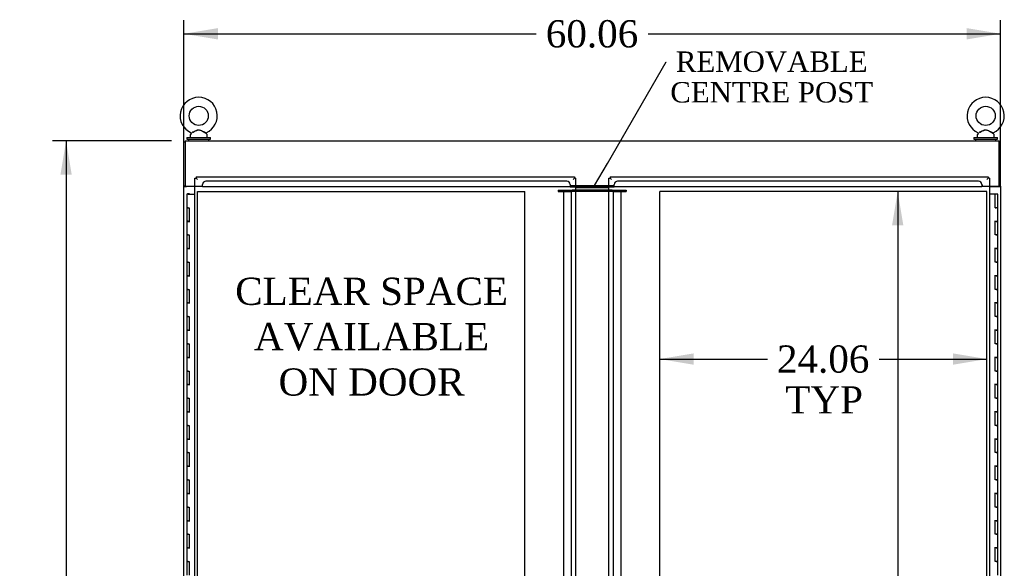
# Model space of a CAD drawing. Header units: inches. Extents: x 1 to 359, y -2 to 239.
# Tile 31 of 65: x 92 to 165, y 116 to 156. Entities that reach past the tile are written whole.
import ezdxf
from ezdxf import colors
from ezdxf.entities.mleader import LeaderData, LeaderLine
from ezdxf.enums import TextEntityAlignment as Align
from ezdxf.lldxf.tags import DXFTag
from ezdxf.math import Vec2, Vec3

# ---------------------------------------------------------------- set-up
doc = ezdxf.new("R2010")
doc.units = ezdxf.units.IN
doc.header["$MEASUREMENT"] = 0
for name, color, linetype in [('COM54746-60', 7, 'Continuous'), ('COM70098', 7, 'Continuous'), ('COM70739-9', 7, 'Continuous'), ('COM71195-7', 7, 'Continuous'), ('COM71196-7', 7, 'Continuous'), ('COM71298-9', 7, 'Continuous'), ('COM71300-10', 7, 'Continuous'), ('COM71301-10', 7, 'Continuous'), ('Default', 7, 'Continuous'), ('DV1_Default', 7, 'Continuous'), ('GSK87756', 7, 'Continuous'), ('SCS86414', 7, 'Continuous'), ('WAF25377', 7, 'Continuous'), ('WAM254785', 7, 'Continuous')]:
    doc.layers.add(name, color=color, linetype=linetype)
doc.styles.add('SEACAD_Times_New_Roman', font='times.ttf')
tags = doc.linetypes.add('HIDDEN2', pattern=[0.1875, 0.125, -0.0625]).pattern_tags.tags
tags[6:7] = [DXFTag(74, 4), DXFTag(75, 0), DXFTag(340, '0'), DXFTag(46, 0.0), DXFTag(50, 0.0), DXFTag(44, 0.0), DXFTag(45, 0.0)]
tags[4:5] = [DXFTag(74, 4), DXFTag(75, 0), DXFTag(340, '0'), DXFTag(46, 0.0), DXFTag(50, 0.0), DXFTag(44, 0.0), DXFTag(45, 0.0)]
tags = doc.linetypes.add('PHANTOM2', pattern=[1.25, 0.625, -0.125, 0.125, -0.125, 0.125, -0.125]).pattern_tags.tags
tags[14:15] = [DXFTag(74, 4), DXFTag(75, 0), DXFTag(340, '0'), DXFTag(46, 0.0), DXFTag(50, 0.0), DXFTag(44, 0.0), DXFTag(45, 0.0)]
tags[12:13] = [DXFTag(74, 4), DXFTag(75, 0), DXFTag(340, '0'), DXFTag(46, 0.0), DXFTag(50, 0.0), DXFTag(44, 0.0), DXFTag(45, 0.0)]
tags[10:11] = [DXFTag(74, 4), DXFTag(75, 0), DXFTag(340, '0'), DXFTag(46, 0.0), DXFTag(50, 0.0), DXFTag(44, 0.0), DXFTag(45, 0.0)]
tags[8:9] = [DXFTag(74, 4), DXFTag(75, 0), DXFTag(340, '0'), DXFTag(46, 0.0), DXFTag(50, 0.0), DXFTag(44, 0.0), DXFTag(45, 0.0)]
tags[6:7] = [DXFTag(74, 4), DXFTag(75, 0), DXFTag(340, '0'), DXFTag(46, 0.0), DXFTag(50, 0.0), DXFTag(44, 0.0), DXFTag(45, 0.0)]
tags[4:5] = [DXFTag(74, 4), DXFTag(75, 0), DXFTag(340, '0'), DXFTag(46, 0.0), DXFTag(50, 0.0), DXFTag(44, 0.0), DXFTag(45, 0.0)]
doc.dimstyles.new('HAMMOND_(STH_-_540x360)', dxfattribs={"dimtxt": 2, "dimasz": 2.5, "dimexe": 1, "dimexo": 1, "dimgap": 0.5, "dimtad": 0, "dimtih": 1, "dimtoh": 1, "dimzin": 0, "dimdsep": 46, "dimtxsty": 'SEACAD_Times_New_Roman', "dimblk1": '_SE_FILLED', "dimblk2": '_SE_FILLED', "dimsah": 1, "dimcen": 1, "dimadec": 0, "dimazin": 0, "dimtfac": 0.8, "dimtofl": 0, "dimtmove": 0, "dimatfit": 3, "dimfxl": 1, "dimtolj": 1, "dimtzin": 0, "dimarcsym": 0})

# ---------------------------------------------------------------- blocks, each defined once
blk = doc.blocks.new('_SE_FILLED')
at = {"color": 0}
blk.add_line((0, 0), (-1, 0), dxfattribs=at)
blk.add_solid([(0, 0), (-1, -0.1665), (-1, 0.1665), (0, 0)], dxfattribs=at)
blk = doc.blocks.new('SE')
at = {"layer": 'COM54746-60', "color": 7, "linetype": 'Continuous'}
for p, q in [((104.615, 143.633), (104.498, 143.633)), ((104.498, 143.633), (104.498, 142.633)), ((104.553, 143.642), (104.553, 143.668)), ((104.553, 143.668), (104.603, 143.668)), ((104.603, 143.642), (104.553, 143.642)), ((104.565, 143.642), (104.565, 143.633)), ((104.603, 143.668), (104.628, 143.668)), ((104.603, 143.642), (104.628, 143.642)), ((104.615, 143.633), (105.1, 143.633)), ((104.628, 143.668), (104.678, 143.668)), ((104.678, 143.642), (104.628, 143.642)), ((104.665, 143.633), (104.665, 143.642)), ((104.678, 143.668), (104.678, 143.642)), ((163.954, 143.633), (163.536, 143.633)), ((163.954, 142.633), (163.954, 143.633)), ((164.138, 143.633), (163.954, 143.633)), ((164.138, 142.633), (164.138, 143.633)), ((104.615, 142.633), (104.498, 142.633)), ((104.498, 142.633), (104.615, 142.633)), ((104.498, 142.633), (104.498, 141.633)), ((104.615, 142.633), (104.683, 142.633)), ((104.683, 142.633), (104.683, 141.634)), ((163.954, 142.633), (164.021, 142.633)), ((164.138, 142.633), (163.954, 142.633)), ((163.971, 142.633), (163.971, 142.633)), ((164.138, 142.633), (164.021, 142.633)), ((164.071, 142.633), (164.071, 142.633)), ((164.138, 141.632), (164.138, 142.633)), ((104.615, 141.634), (104.498, 141.634)), ((104.498, 141.634), (104.498, 140.633)), ((104.498, 141.633), (104.732, 141.633)), ((104.615, 141.634), (104.683, 141.634)), ((164.138, 141.633), (163.904, 141.633)), ((164.021, 141.632), (163.954, 141.632)), ((163.954, 140.633), (163.954, 141.632)), ((164.021, 141.632), (164.138, 141.632)), ((164.138, 140.633), (164.138, 141.633)), ((104.615, 140.633), (104.498, 140.633)), ((104.498, 140.633), (104.615, 140.633)), ((104.498, 140.633), (104.498, 139.633)), ((104.615, 140.633), (104.683, 140.633)), ((104.683, 140.633), (104.683, 139.634)), ((164.021, 140.633), (163.954, 140.633)), ((164.021, 140.633), (164.138, 140.633)), ((164.138, 140.633), (164.021, 140.633)), ((164.138, 139.632), (164.138, 140.633)), ((104.615, 139.634), (104.498, 139.634)), ((104.498, 139.634), (104.498, 138.633)), ((104.498, 139.633), (104.732, 139.633)), ((104.615, 139.634), (104.683, 139.634)), ((164.138, 139.633), (163.904, 139.633)), ((164.021, 139.632), (163.954, 139.632)), ((163.954, 138.633), (163.954, 139.632)), ((164.021, 139.632), (164.138, 139.632)), ((164.138, 138.633), (164.138, 139.633)), ((104.615, 138.633), (104.498, 138.633)), ((104.498, 138.633), (104.615, 138.633)), ((104.498, 138.633), (104.498, 137.633)), ((104.615, 138.633), (104.683, 138.633)), ((104.683, 138.633), (104.683, 137.634)), ((164.021, 138.633), (163.954, 138.633)), ((164.021, 138.633), (164.138, 138.633)), ((164.138, 138.633), (164.021, 138.633)), ((164.138, 137.632), (164.138, 138.633)), ((104.615, 137.634), (104.498, 137.634)), ((104.498, 137.634), (104.498, 136.633)), ((104.498, 137.633), (104.732, 137.633)), ((104.615, 137.634), (104.683, 137.634)), ((164.138, 137.633), (163.904, 137.633)), ((164.021, 137.632), (163.954, 137.632)), ((163.954, 136.633), (163.954, 137.632)), ((164.021, 137.632), (164.138, 137.632)), ((164.138, 136.633), (164.138, 137.633)), ((104.615, 136.633), (104.498, 136.633)), ((104.498, 136.633), (104.615, 136.633)), ((104.498, 136.633), (104.498, 135.633)), ((104.615, 136.633), (104.683, 136.633)), ((104.683, 136.633), (104.683, 135.634)), ((164.021, 136.633), (163.954, 136.633)), ((164.021, 136.633), (164.138, 136.633)), ((164.138, 136.633), (164.021, 136.633)), ((164.138, 135.632), (164.138, 136.633)), ((104.615, 135.634), (104.498, 135.634)), ((104.498, 135.634), (104.498, 134.633)), ((104.498, 135.633), (104.732, 135.633)), ((104.615, 135.634), (104.683, 135.634)), ((164.138, 135.633), (163.904, 135.633)), ((164.021, 135.632), (163.954, 135.632)), ((163.954, 134.633), (163.954, 135.632)), ((164.021, 135.632), (164.138, 135.632)), ((164.138, 134.633), (164.138, 135.633)), ((104.615, 134.633), (104.498, 134.633)), ((104.498, 134.633), (104.615, 134.633)), ((104.498, 134.633), (104.498, 133.633)), ((104.615, 134.633), (104.683, 134.633)), ((104.683, 134.633), (104.683, 133.634)), ((164.021, 134.633), (163.954, 134.633)), ((164.021, 134.633), (164.138, 134.633)), ((164.138, 134.633), (164.021, 134.633)), ((164.138, 133.632), (164.138, 134.633)), ((104.615, 133.634), (104.498, 133.634)), ((104.498, 133.634), (104.498, 132.633)), ((104.498, 133.633), (104.732, 133.633)), ((104.615, 133.634), (104.683, 133.634)), ((164.138, 133.633), (163.904, 133.633)), ((164.021, 133.632), (163.954, 133.632)), ((163.954, 132.633), (163.954, 133.632)), ((164.021, 133.632), (164.138, 133.632)), ((164.138, 132.633), (164.138, 133.633)), ((104.615, 132.633), (104.498, 132.633)), ((104.498, 132.633), (104.615, 132.633)), ((104.498, 132.633), (104.498, 131.633)), ((104.615, 132.633), (104.683, 132.633)), ((104.683, 132.633), (104.683, 131.634)), ((164.021, 132.633), (163.954, 132.633)), ((164.021, 132.633), (164.138, 132.633)), ((164.138, 132.633), (164.021, 132.633)), ((164.138, 131.632), (164.138, 132.633)), ((104.615, 131.634), (104.498, 131.634)), ((104.498, 131.634), (104.498, 130.633)), ((104.498, 131.633), (104.732, 131.633)), ((104.615, 131.634), (104.683, 131.634)), ((164.138, 131.633), (163.904, 131.633)), ((164.021, 131.632), (163.954, 131.632)), ((163.954, 130.633), (163.954, 131.632)), ((164.021, 131.632), (164.138, 131.632)), ((164.138, 130.633), (164.138, 131.633)), ((104.615, 130.633), (104.498, 130.633)), ((104.498, 130.633), (104.615, 130.633)), ((104.498, 130.633), (104.498, 129.633)), ((104.615, 130.633), (104.683, 130.633)), ((104.683, 130.633), (104.683, 129.634)), ((164.021, 130.633), (163.954, 130.633)), ((164.021, 130.633), (164.138, 130.633)), ((164.138, 130.633), (164.021, 130.633)), ((164.138, 129.632), (164.138, 130.633)), ((104.615, 129.634), (104.498, 129.634)), ((104.498, 129.634), (104.498, 128.633)), ((104.498, 129.633), (104.732, 129.633)), ((104.615, 129.634), (104.683, 129.634)), ((164.138, 129.633), (163.904, 129.633)), ((164.021, 129.632), (163.954, 129.632)), ((163.954, 128.633), (163.954, 129.632)), ((164.021, 129.632), (164.138, 129.632)), ((164.138, 128.633), (164.138, 129.633)), ((104.615, 128.633), (104.498, 128.633)), ((104.498, 128.633), (104.615, 128.633)), ((104.498, 128.633), (104.498, 127.633)), ((104.615, 128.633), (104.683, 128.633)), ((104.683, 128.633), (104.683, 127.634)), ((164.021, 128.633), (163.954, 128.633)), ((164.021, 128.633), (164.138, 128.633)), ((164.138, 128.633), (164.021, 128.633)), ((164.138, 127.632), (164.138, 128.633)), ((104.615, 127.634), (104.498, 127.634)), ((104.498, 127.634), (104.498, 126.633)), ((104.498, 127.633), (104.732, 127.633)), ((104.615, 127.634), (104.683, 127.634)), ((164.138, 127.633), (163.904, 127.633)), ((164.021, 127.632), (163.954, 127.632)), ((163.954, 126.633), (163.954, 127.632)), ((164.021, 127.632), (164.138, 127.632)), ((164.138, 126.633), (164.138, 127.633)), ((104.615, 126.633), (104.498, 126.633)), ((104.498, 126.633), (104.615, 126.633)), ((104.498, 126.633), (104.498, 125.633)), ((104.615, 126.633), (104.683, 126.633)), ((104.683, 126.633), (104.683, 125.634)), ((164.021, 126.633), (163.954, 126.633)), ((164.021, 126.633), (164.138, 126.633)), ((164.138, 126.633), (164.021, 126.633)), ((164.138, 125.632), (164.138, 126.633)), ((104.615, 125.634), (104.498, 125.634)), ((104.498, 125.634), (104.498, 124.633)), ((104.498, 125.633), (104.732, 125.633)), ((104.615, 125.634), (104.683, 125.634)), ((164.138, 125.633), (163.904, 125.633)), ((164.021, 125.632), (163.954, 125.632)), ((163.954, 124.633), (163.954, 125.632)), ((164.021, 125.632), (164.138, 125.632)), ((164.138, 124.633), (164.138, 125.633)), ((104.615, 124.633), (104.498, 124.633)), ((104.498, 124.633), (104.615, 124.633)), ((104.498, 124.633), (104.498, 123.633)), ((104.615, 124.633), (104.683, 124.633)), ((104.683, 124.633), (104.683, 123.634)), ((164.021, 124.633), (163.954, 124.633)), ((164.021, 124.633), (164.138, 124.633)), ((164.138, 124.633), (164.021, 124.633)), ((164.138, 123.632), (164.138, 124.633)), ((104.615, 123.634), (104.498, 123.634)), ((104.498, 123.634), (104.498, 122.633)), ((104.498, 123.633), (104.732, 123.633)), ((104.615, 123.634), (104.683, 123.634)), ((164.138, 123.633), (163.904, 123.633)), ((164.021, 123.632), (163.954, 123.632)), ((163.954, 122.633), (163.954, 123.632)), ((164.021, 123.632), (164.138, 123.632)), ((164.138, 122.633), (164.138, 123.633)), ((104.615, 122.633), (104.498, 122.633)), ((104.498, 122.633), (104.615, 122.633)), ((104.498, 122.633), (104.498, 121.633)), ((104.615, 122.633), (104.683, 122.633)), ((104.683, 122.633), (104.683, 121.634)), ((164.021, 122.633), (163.954, 122.633)), ((164.021, 122.633), (164.138, 122.633)), ((164.138, 122.633), (164.021, 122.633)), ((164.138, 121.632), (164.138, 122.633)), ((104.615, 121.634), (104.498, 121.634)), ((104.498, 121.634), (104.498, 120.633)), ((104.498, 121.633), (104.732, 121.633)), ((104.615, 121.634), (104.683, 121.634)), ((164.138, 121.633), (163.904, 121.633)), ((164.021, 121.632), (163.954, 121.632)), ((163.954, 120.633), (163.954, 121.632)), ((164.021, 121.632), (164.138, 121.632)), ((164.138, 120.633), (164.138, 121.633)), ((104.615, 120.633), (104.498, 120.633)), ((104.498, 120.633), (104.615, 120.633)), ((104.498, 120.633), (104.498, 119.633)), ((104.615, 120.633), (104.683, 120.633)), ((104.683, 120.633), (104.683, 119.634)), ((164.021, 120.633), (163.954, 120.633)), ((164.021, 120.633), (164.138, 120.633)), ((164.138, 120.633), (164.021, 120.633)), ((164.138, 119.632), (164.138, 120.633)), ((104.615, 119.634), (104.498, 119.634)), ((104.498, 119.634), (104.498, 118.633)), ((104.498, 119.633), (104.732, 119.633)), ((104.615, 119.634), (104.683, 119.634)), ((164.138, 119.633), (163.904, 119.633)), ((164.021, 119.632), (163.954, 119.632)), ((163.954, 118.633), (163.954, 119.632)), ((164.021, 119.632), (164.138, 119.632)), ((164.138, 118.633), (164.138, 119.633)), ((104.615, 118.633), (104.498, 118.633)), ((104.498, 118.633), (104.615, 118.633)), ((104.498, 118.633), (104.498, 117.633)), ((104.615, 118.633), (104.683, 118.633)), ((104.683, 118.633), (104.683, 117.634)), ((164.021, 118.633), (163.954, 118.633)), ((164.021, 118.633), (164.138, 118.633)), ((164.138, 118.633), (164.021, 118.633)), ((164.138, 117.632), (164.138, 118.633)), ((104.615, 117.634), (104.498, 117.634)), ((104.498, 117.634), (104.498, 116.633)), ((104.498, 117.633), (104.732, 117.633)), ((104.615, 117.634), (104.683, 117.634)), ((164.138, 117.633), (163.904, 117.633)), ((164.021, 117.632), (163.954, 117.632)), ((163.954, 116.633), (163.954, 117.632)), ((164.021, 117.632), (164.138, 117.632)), ((164.138, 116.633), (164.138, 117.633)), ((104.615, 116.633), (104.498, 116.633)), ((104.498, 116.633), (104.615, 116.633)), ((104.498, 116.633), (104.498, 115.633)), ((104.615, 116.633), (104.683, 116.633)), ((104.683, 116.633), (104.683, 115.634)), ((164.021, 116.633), (163.954, 116.633)), ((164.021, 116.633), (164.138, 116.633)), ((164.138, 116.633), (164.021, 116.633)), ((164.138, 115.632), (164.138, 116.633))]:
    blk.add_line(p, q, dxfattribs=at)
at = {"layer": 'COM70098', "color": 7, "linetype": 'Continuous'}
for p, q in [((135.536, 144.179), (133.1, 144.179)), ((135.536, 144.084), (133.1, 144.084)), ((135.536, 143.929), (133.1, 143.929)), ((135.536, 143.834), (133.1, 143.834))]:
    blk.add_line(p, q, dxfattribs=at)
at = {"layer": 'COM70098', "color": 7, "linetype": 'HIDDEN2'}
for p, q in [((131.818, 143.929), (132.781, 143.929)), ((131.818, 143.929), (131.818, 143.834)), ((131.818, 143.834), (132.781, 143.834)), ((132.781, 143.834), (132.781, 143.929)), ((132.781, 143.929), (132.841, 143.929)), ((132.841, 143.834), (132.781, 143.834)), ((133.1, 143.929), (132.841, 143.929)), ((133.1, 143.834), (132.841, 143.834)), ((135.795, 143.929), (135.536, 143.929)), ((135.795, 143.834), (135.536, 143.834)), ((135.795, 143.929), (135.855, 143.929)), ((135.855, 143.834), (135.795, 143.834)), ((135.855, 143.929), (136.818, 143.929)), ((135.855, 143.834), (135.855, 143.929)), ((135.855, 143.834), (136.818, 143.834)), ((136.818, 143.929), (136.818, 143.834))]:
    blk.add_line(p, q, dxfattribs=at)
at = {"layer": 'COM70739-9', "color": 7, "linetype": 'HIDDEN2'}
for p, q in [((132.214, 143.834), (132.214, 83.214)), ((132.399, 143.834), (132.781, 143.834)), ((132.781, 143.834), (132.781, 83.214)), ((135.855, 143.834), (136.237, 143.834)), ((135.855, 143.834), (135.855, 83.214)), ((136.422, 143.834), (136.422, 83.214))]:
    blk.add_line(p, q, dxfattribs=at)
at = {"layer": 'COM71195-7', "color": 7, "linetype": 'Continuous'}
for p, q in [((105.196, 144.899), (105.196, 144.804)), ((105.196, 144.899), (133.005, 144.899)), ((133.005, 144.899), (133.005, 144.804)), ((105.1, 144.804), (105.195, 144.804)), ((105.1, 82.462), (105.1, 144.804)), ((105.195, 144.804), (105.29, 144.709)), ((105.196, 144.804), (105.29, 144.709)), ((133.005, 144.804), (132.91, 144.709)), ((133.005, 144.804), (132.91, 144.709)), ((133.1, 144.804), (133.005, 144.804)), ((133.1, 144.804), (133.1, 82.462))]:
    blk.add_line(p, q, dxfattribs=at)
at = {"layer": 'COM71196-7', "color": 7, "linetype": 'Continuous'}
for p, q in [((135.632, 144.899), (135.632, 144.804)), ((135.632, 144.899), (163.441, 144.899)), ((163.441, 144.899), (163.441, 144.804)), ((135.536, 144.804), (135.631, 144.804)), ((135.536, 82.462), (135.536, 144.804)), ((135.631, 144.804), (135.726, 144.709)), ((135.632, 144.804), (135.726, 144.709)), ((163.441, 144.804), (163.346, 144.709)), ((163.441, 144.804), (163.346, 144.709)), ((163.536, 144.804), (163.441, 144.804)), ((163.536, 144.804), (163.536, 82.462))]:
    blk.add_line(p, q, dxfattribs=at)
at = {"layer": 'COM71298-9', "color": 7, "linetype": 'Continuous'}
for p, q in [((104.383, 147.554), (164.253, 147.554)), ((104.383, 147.554), (104.383, 147.411)), ((104.383, 147.411), (104.383, 144.209)), ((164.253, 147.411), (164.253, 147.554)), ((164.253, 144.209), (164.253, 147.411)), ((104.383, 144.209), (105.1, 144.209)), ((133.1, 144.274), (135.536, 144.274)), ((163.536, 144.209), (164.253, 144.209))]:
    blk.add_line(p, q, dxfattribs=at)
at = {"layer": 'COM71298-9', "color": 7, "linetype": 'HIDDEN2'}
for p, q in [((105.1, 144.209), (105.633, 144.209)), ((105.633, 144.322), (105.633, 144.209)), ((105.664, 144.347), (105.663, 144.33)), ((105.663, 144.179), (105.663, 144.33)), ((132.701, 144.179), (105.663, 144.179)), ((132.451, 144.576), (105.913, 144.576)), ((132.701, 144.33), (132.701, 144.347)), ((132.701, 144.33), (132.701, 144.179)), ((132.701, 144.274), (133.1, 144.274)), ((132.701, 144.179), (133.1, 144.179)), ((135.536, 144.274), (135.935, 144.274)), ((135.536, 144.179), (135.935, 144.179)), ((135.936, 144.347), (135.935, 144.33)), ((135.935, 144.179), (135.935, 144.33)), ((162.973, 144.179), (135.935, 144.179)), ((162.723, 144.576), (136.185, 144.576)), ((162.973, 144.33), (162.973, 144.347)), ((162.973, 144.33), (162.973, 144.179)), ((163.003, 144.322), (163.003, 144.209)), ((163.003, 144.209), (163.536, 144.209))]:
    blk.add_line(p, q, dxfattribs=at)
for centre in [(105.648, 144.322), (162.988, 144.322)]:
    blk.add_arc(centre, 0.015, 0, 180, dxfattribs=at)
for centre, major_axis, start_param, end_param in [((105.913, 144.33), (-0.25, 0), 4.712389, 6.21308), ((132.451, 144.33), (0.25, 0), 0.070105, 1.570796), ((136.185, 144.33), (0.25, 0), 1.570796, 3.071487), ((162.723, 144.33), (0.25, 0), 0.070105, 1.570796)]:
    blk.add_ellipse(centre, major_axis=major_axis, ratio=0.984808, start_param=start_param, end_param=end_param, dxfattribs=at)
at = {"layer": 'COM71300-10', "color": 7, "linetype": 'Continuous'}
for p, q in [((104.383, 147.462), (104.288, 147.462)), ((104.288, 144.212), (104.288, 147.462)), ((104.288, 144.182), (104.288, 144.212)), ((104.383, 144.212), (104.288, 144.212)), ((104.288, 82.867), (104.288, 144.182)), ((104.288, 144.182), (104.478, 144.182)), ((104.383, 144.182), (104.383, 144.209)), ((105.1, 144.182), (104.478, 144.182))]:
    blk.add_line(p, q, dxfattribs=at)
at = {"layer": 'COM71301-10', "color": 7, "linetype": 'Continuous'}
for p, q in [((164.253, 147.459), (164.348, 147.459)), ((164.348, 144.209), (164.348, 147.459)), ((164.158, 144.179), (163.536, 144.179)), ((164.348, 144.179), (164.158, 144.179)), ((164.253, 144.209), (164.253, 144.179)), ((164.253, 144.209), (164.348, 144.209)), ((164.348, 144.209), (164.348, 144.179)), ((164.348, 144.179), (164.348, 82.869))]:
    blk.add_line(p, q, dxfattribs=at)
at = {"layer": 'DV1_Default', "color": 7, "linetype": 'PHANTOM2'}
for p, q in [((105.29, 83.214), (105.29, 143.834)), ((105.29, 143.834), (129.354, 143.834)), ((129.354, 114.883), (129.354, 143.834)), ((163.346, 143.834), (139.283, 143.834)), ((139.283, 114.883), (139.283, 143.834)), ((163.346, 83.214), (163.346, 143.834))]:
    blk.add_line(p, q, dxfattribs=at)
at = {"layer": 'GSK87756', "color": 7, "linetype": 'Continuous'}
for p, q in [((135.536, 144.101), (133.1, 144.101)), ((135.536, 143.913), (133.1, 143.913))]:
    blk.add_line(p, q, dxfattribs=at)
at = {"layer": 'SCS86414', "color": 7, "linetype": 'Continuous'}
for p, q in [((104.758, 147.973), (104.758, 147.854)), ((104.837, 148.09), (104.772, 148.012)), ((105.995, 148.012), (105.928, 148.092)), ((106.008, 147.854), (106.008, 147.973)), ((162.628, 147.973), (162.628, 147.854)), ((162.707, 148.09), (162.642, 148.012)), ((163.865, 148.012), (163.798, 148.092)), ((163.878, 147.854), (163.878, 147.973))]:
    blk.add_line(p, q, dxfattribs=at)
for centre in [(105.383, 149.383), (163.253, 149.383)]:
    blk.add_circle(centre, 0.704, dxfattribs=at)
for centre, radius, start, end in [((105.383, 149.383), 1.367, 294.01953, 246.00965), ((163.253, 149.383), 1.367, 294.01953, 246.00965), ((104.818, 147.973), 0.06, 140.32138, 180), ((104.818, 147.854), 0.06, 180, 270), ((104.813, 148.108), 0.03, 297.89156, 61.95204), ((105.948, 147.854), 0.06, 270, 0), ((105.948, 147.973), 0.06, 0, 39.67862), ((162.688, 147.973), 0.06, 140.32138, 180), ((162.688, 147.854), 0.06, 180, 270), ((162.683, 148.108), 0.03, 297.89156, 61.95204), ((163.818, 147.854), 0.06, 270, 0), ((163.818, 147.973), 0.06, 0, 39.67862)]:
    blk.add_arc(centre, radius, start, end, dxfattribs=at)
for points, knots in [([(104.825, 148.135), (104.825, 148.135), (104.825, 148.135), (104.826, 148.136), (104.826, 148.136), (104.827, 148.136)], [0.934098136, 0.934098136, 0.934098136, 0.934098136, 0.9375, 0.9375, 0.943646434, 0.943646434, 0.943646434, 0.943646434]), ([(104.893, 148.168), (104.932, 148.188), (104.982, 148.213), (105.089, 148.265), (105.147, 148.294), (105.236, 148.329), (105.266, 148.34), (105.328, 148.356), (105.36, 148.36), (105.456, 148.357), (105.519, 148.335), (105.636, 148.286), (105.693, 148.258), (105.8, 148.205), (105.849, 148.181), (105.92, 148.146), (105.941, 148.136), (105.942, 148.135)], [0, 0, 0, 0, 0.0625, 0.0625, 0.125, 0.125, 0.15625, 0.15625, 0.1875, 0.1875, 0.25, 0.25, 0.3125, 0.3125, 0.375, 0.375, 0.4344065, 0.4344065, 0.4344065, 0.4344065]), ([(105.931, 148.089), (105.93, 148.089), (105.913, 148.099), (105.866, 148.124), (105.845, 148.135), (105.8, 148.16), (105.776, 148.174), (105.698, 148.217), (105.643, 148.248), (105.556, 148.292), (105.527, 148.306), (105.466, 148.329), (105.434, 148.338), (105.37, 148.343), (105.337, 148.338), (105.274, 148.321), (105.244, 148.308), (105.156, 148.266), (105.1, 148.235), (104.994, 148.175), (104.944, 148.148), (104.905, 148.126)], [0.5685641, 0.5685641, 0.5685641, 0.5685641, 0.625, 0.625, 0.65625, 0.65625, 0.6875, 0.6875, 0.75, 0.75, 0.78125, 0.78125, 0.8125, 0.8125, 0.84375, 0.84375, 0.875, 0.875, 0.9375, 0.9375, 1, 1, 1, 1]), ([(162.695, 148.135), (162.695, 148.135), (162.695, 148.135), (162.696, 148.136), (162.696, 148.136), (162.697, 148.136)], [0.934098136, 0.934098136, 0.934098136, 0.934098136, 0.9375, 0.9375, 0.943646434, 0.943646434, 0.943646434, 0.943646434]), ([(162.763, 148.168), (162.802, 148.188), (162.852, 148.213), (162.959, 148.265), (163.017, 148.294), (163.106, 148.329), (163.136, 148.34), (163.198, 148.356), (163.23, 148.36), (163.326, 148.357), (163.389, 148.335), (163.506, 148.286), (163.563, 148.258), (163.67, 148.205), (163.719, 148.181), (163.79, 148.146), (163.811, 148.136), (163.812, 148.135)], [0, 0, 0, 0, 0.0625, 0.0625, 0.125, 0.125, 0.15625, 0.15625, 0.1875, 0.1875, 0.25, 0.25, 0.3125, 0.3125, 0.375, 0.375, 0.4344065, 0.4344065, 0.4344065, 0.4344065]), ([(163.801, 148.089), (163.8, 148.089), (163.783, 148.099), (163.736, 148.124), (163.715, 148.135), (163.67, 148.16), (163.646, 148.174), (163.568, 148.217), (163.513, 148.248), (163.426, 148.292), (163.397, 148.306), (163.336, 148.329), (163.304, 148.338), (163.24, 148.343), (163.207, 148.338), (163.144, 148.321), (163.114, 148.308), (163.026, 148.266), (162.97, 148.235), (162.864, 148.175), (162.814, 148.148), (162.775, 148.126)], [0.5685641, 0.5685641, 0.5685641, 0.5685641, 0.625, 0.625, 0.65625, 0.65625, 0.6875, 0.6875, 0.75, 0.75, 0.78125, 0.78125, 0.8125, 0.8125, 0.84375, 0.84375, 0.875, 0.875, 0.9375, 0.9375, 1, 1, 1, 1])]:
    blk.add_open_spline(points, degree=3, knots=knots, dxfattribs=at)
at = {"layer": 'WAF25377', "color": 7, "linetype": 'Continuous'}
for p, q in [((104.508, 147.794), (106.258, 147.794)), ((104.508, 147.794), (104.508, 147.679)), ((106.258, 147.679), (106.258, 147.794)), ((162.378, 147.794), (164.128, 147.794)), ((162.378, 147.794), (162.378, 147.679)), ((164.128, 147.679), (164.128, 147.794)), ((104.508, 147.679), (106.258, 147.679)), ((162.378, 147.679), (164.128, 147.679))]:
    blk.add_line(p, q, dxfattribs=at)
at = {"layer": 'WAM254785', "color": 7, "linetype": 'Continuous'}
for p, q in [((104.633, 147.679), (104.633, 147.554)), ((106.133, 147.554), (106.133, 147.679)), ((162.503, 147.679), (162.503, 147.554)), ((164.003, 147.554), (164.003, 147.679))]:
    blk.add_line(p, q, dxfattribs=at)
blk = doc.blocks.new('DMBLK91')
at = {"layer": 'Default', "linetype": 'Continuous', "transparency": 16777216}
for points in [[(106.788, 155.834), (104.288, 155.417), (106.788, 155)], [(161.848, 155.834), (161.848, 155), (164.348, 155.417)]]:
    blk.add_hatch(color=7, dxfattribs=at).paths.add_polyline_path(points)
at = {"layer": 'Default', "color": 7, "linetype": 'Continuous', "transparency": 16777216}
for p, q in [((104.288, 145.182), (104.288, 156.417)), ((164.348, 145.179), (164.348, 156.417)), ((104.288, 155.417), (130.206, 155.417)), ((138.431, 155.417), (164.348, 155.417))]:
    blk.add_line(p, q, dxfattribs=at)
at = {"layer": 'Default', "color": 7, "linetype": 'Continuous', "transparency": 16777216, "style": 'SEACAD_Times_New_Roman'}
blk.add_text('60.06', height=2, dxfattribs=at).set_placement((130.906, 156.417), align=Align.TOP_LEFT)
blk = doc.blocks.new('DMBLK92')
at = {"layer": 'Default', "linetype": 'Continuous', "transparency": 16777216}
for points in [[(95.213, 145.054), (96.046, 145.054), (95.63, 147.554)], [(95.213, 77.994), (95.63, 75.494), (96.046, 77.994)]]:
    blk.add_hatch(color=7, dxfattribs=at).paths.add_polyline_path(points)
at = {"layer": 'Default', "color": 7, "linetype": 'Continuous', "transparency": 16777216}
for p, q in [((103.383, 147.554), (94.63, 147.554)), ((95.63, 147.554), (95.63, 113.224)), ((95.63, 109.824), (95.63, 75.494)), ((103.383, 75.494), (94.63, 75.494))]:
    blk.add_line(p, q, dxfattribs=at)
at = {"layer": 'Default', "color": 7, "linetype": 'Continuous', "transparency": 16777216, "style": 'SEACAD_Times_New_Roman'}
blk.add_text('72.06', height=2, dxfattribs=at).set_placement((92.217, 112.524), align=Align.TOP_LEFT)
blk = doc.blocks.new('DMBLK101')
at = {"layer": 'Default', "linetype": 'Continuous', "transparency": 16777216}
for points in [[(157.197, 141.334), (156.781, 143.834), (156.364, 141.334)], [(157.197, 85.714), (156.364, 85.714), (156.781, 83.214)]]:
    blk.add_hatch(color=7, dxfattribs=at).paths.add_polyline_path(points)
at = {"layer": 'Default', "color": 7, "linetype": 'Continuous', "transparency": 16777216}
for p, q in [((156.781, 143.834), (156.781, 115.224)), ((156.781, 108.824), (156.781, 83.214))]:
    blk.add_line(p, q, dxfattribs=at)
at = {"layer": 'Default', "color": 7, "linetype": 'Continuous', "transparency": 16777216, "style": 'SEACAD_Times_New_Roman'}
for s, p in [('60.62', (153.368, 114.524)), ('TYP', (153.984, 111.524))]:
    blk.add_text(s, height=2, dxfattribs=at).set_placement(p, align=Align.TOP_LEFT)
blk = doc.blocks.new('DMBLK102')
at = {"layer": 'Default', "linetype": 'Continuous', "transparency": 16777216}
for points in [[(141.783, 131.93), (139.283, 131.513), (141.783, 131.096)], [(160.846, 131.93), (160.846, 131.096), (163.346, 131.513)]]:
    blk.add_hatch(color=7, dxfattribs=at).paths.add_polyline_path(points)
at = {"layer": 'Default', "color": 7, "linetype": 'Continuous', "transparency": 16777216}
for p, q in [((139.283, 131.513), (147.203, 131.513)), ((155.427, 131.513), (163.346, 131.513))]:
    blk.add_line(p, q, dxfattribs=at)
at = {"layer": 'Default', "color": 7, "linetype": 'Continuous', "transparency": 16777216, "style": 'SEACAD_Times_New_Roman'}
for s, p in [('24.06', (147.903, 132.513)), ('TYP', (148.519, 129.513))]:
    blk.add_text(s, height=2, dxfattribs=at).set_placement(p, align=Align.TOP_LEFT)

msp = doc.modelspace()

# ---------------------------------------------------------------- block references
at = {"layer": 'Default'}
msp.add_blockref('SE', (0, 0), dxfattribs=at)

# ---------------------------------------------------------------- texts
at = {"layer": 'Default', "insert": (118.094, 137.494), "char_height": 2, "width": 20.63081, "attachment_point": 2}
msp.add_mtext('{\\fTimes New Roman|b0||i0||c0|p34;\\C7;\\H2.;\\W1.;CLEAR SPACE \\P}{\\fTimes New Roman|b0||i0||c0|p34;\\C7;\\H2.;\\W1.;AVAILABLE \\P}{\\fTimes New Roman|b0||i0||c0|p34;\\C7;\\H2.;\\W1.;ON DOOR }', dxfattribs=at)

# ---------------------------------------------------------------- dimensions: what is measured, and where the dimension line sits
at = {"layer": 'Default', "color": 7, "linetype": 'Continuous'}
for base, p1, p2, angle, text, picture, middle in [((104.288, 155.417), (104.288, 144.182), (164.348, 144.179), 359.99762, '\\A1;<>', 'DMBLK91', (134.318, 155.417)), ((95.63, 147.554), (104.383, 147.554), (104.383, 75.494), 270, '\\A1;<>', 'DMBLK92', (95.63, 111.524)), ((156.781, 143.834), (139.283, 143.834), (139.283, 83.214), 270, '\\A1;<>\\PTYP', 'DMBLK101', (156.781, 113.524))]:
    dim = msp.add_linear_dim(base=base, p1=p1, p2=p2, angle=angle, text=text, dimstyle='HAMMOND_(STH_-_540x360)', dxfattribs=at)
    dim.commit()
    dim.dimension.update_dxf_attribs({"geometry": picture, "text_midpoint": middle, "dimtype": 161})
dim = msp.add_linear_dim(base=(163.346, 131.513), p1=(139.283, 114.883), p2=(163.346, 143.834), text='\\A1;<>\\PTYP', dimstyle='HAMMOND_(STH_-_540x360)', dxfattribs=at)
dim.commit()
dim.dimension.update_dxf_attribs({"geometry": 'DMBLK102', "text_midpoint": (151.315, 131.513), "dimtype": 160})

# ---------------------------------------------------------------- leaders
ml = msp.add_multileader_mtext('Standard', dxfattribs=at)
ml.set_content('{\\pxsm0.9;\\fTimes New Roman|b0||i0||c0|p34;\\W1.;REMOVABLE\\PCENTRE POST\\P}', color=7)
ml.set_leader_properties()
ml.set_arrow_properties(name='_SE_FILLED')
ml.build(insert=Vec2(0, 0))
ml.multileader.update_dxf_attribs({"dogleg_length": 0, "arrow_head_size": 1.875})
ctx = ml.context
ctx.base_point, ctx.char_height, ctx.arrow_head_size, ctx.landing_gap_size = Vec3(140.2, 152.691), 1.5, 1.875, 0.525
ctx.text_align_type = 1
notes = []
notes.append((ctx, [(0, (1, 1, 0), (139.765, 153.351), (1, 0), 0, [(0, [(134.491, 144.274)], 0, [])])]))
ctx.mtext.insert, ctx.mtext.alignment = Vec3(147.518, 154.118), 2
for ctx, leaders in notes:
    for number, flags, end, landing, length, lines in leaders:
        leader = LeaderData()
        leader.index, (leader.has_last_leader_line, leader.has_dogleg_vector, leader.attachment_direction) = number, flags
        leader.last_leader_point, leader.dogleg_vector, leader.dogleg_length = Vec3(end), Vec3(landing), length
        for number, points, colour, breaks in lines:
            line = LeaderLine()
            line.index, line.vertices, line.color, line.breaks = number, Vec3.list(points), colors.encode_raw_color(colour), breaks
            leader.lines.append(line)
        ctx.leaders.append(leader)

doc.saveas('drawing.dxf')
